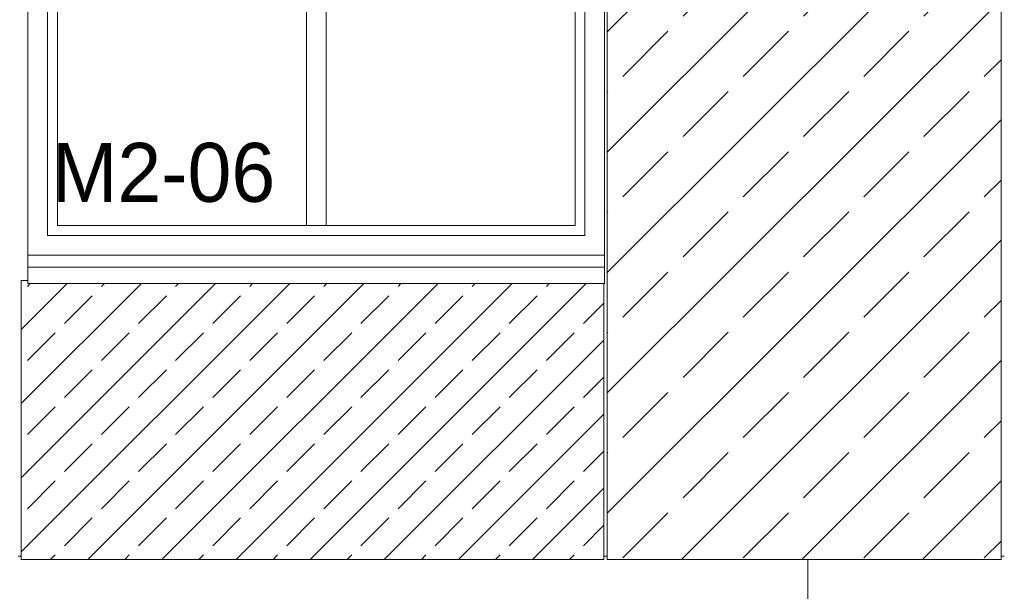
# Model space of a CAD drawing. Header units: millimetres. Extents: x 52659 to 1698020, y -10054 to 104697.
# Tile 187 of 256: x 200518 to 203523, y 12151 to 13897. Entities that reach past the tile are written whole.
import ezdxf

# ---------------------------------------------------------------- set-up
doc = ezdxf.new("R2010")
doc.units = ezdxf.units.MM
doc.header["$MEASUREMENT"] = 0
for name, color, linetype in [('02-04 CASSETTES CLAIRES', 7, 'Continuous'), ('02-04 CASSETTES FONCEES', 7, 'Continuous'), ('02-04 Mur.Construction', 7, 'Continuous'), ('05-02 Cotation 200ème 100ème.Cotations', 7, 'Continuous'), ('06-05 Etiquette.Texte', 7, 'Continuous'), ('08-01 2D Dessin général.2D', 7, 'Continuous'), ('Fenêtres ARCHICAD', 7, 'Continuous')]:
    doc.layers.add(name, color=color, linetype=linetype)
doc.styles.add('STYLE_GENERE_3', font='ARIALN.TTF')
doc.dimstyles.new('STYLE_GENERE__2', dxfattribs={"dimtxt": 200, "dimasz": 95, "dimexe": 0.18, "dimexo": 100, "dimgap": 0, "dimtad": 0, "dimlfac": 0.001, "dimzin": 0, "dimdsep": 46, "dimtxsty": 'STYLE_GENERE_3', "dimblk": 'ARROWHEAD_6', "dimblk1": 'ARROWHEAD_6', "dimblk2": 'ARROWHEAD_6', "dimcen": 0.09, "dimclrd": 7, "dimclre": 7, "dimclrt": 7, "dimazin": 0, "dimtfac": 1, "dimtdec": 4, "dimtmove": 0, "dimatfit": 3, "dimfxl": 1, "dimtolj": 1, "dimtzin": 0, "dimarcsym": 0})

# ---------------------------------------------------------------- blocks, each defined once
blk = doc.blocks.new('Élément de coupe_206_1', base_point=(131932.7, 5158.1))
at = {"layer": '02-04 Mur.Construction', "color": 7, "linetype": 'Continuous', "lineweight": 9}
for p, q in [((202302.7, 14428.1), (202302.7, 13146)), ((200542.7, 13146), (200542.7, 14408.1))]:
    blk.add_line(p, q, dxfattribs=at)
blk = doc.blocks.new('Élément de coupe_211_1', base_point=(131932.7, 5158.1))
at = {"layer": 'Fenêtres ARCHICAD', "color": 7, "linetype": 'Continuous', "lineweight": 9}
blk.add_line((202300.8, 14428.1), (202302.7, 14428.1), dxfattribs=at)
at = {"layer": 'Fenêtres ARCHICAD', "color": 7, "linetype": 'Continuous', "lineweight": 5}
for p, q in [((200602.7, 13995.5), (200602.7, 13238.1)), ((200632.7, 13268.1), (200632.7, 13995.5)), ((201392.7, 13995.5), (201392.7, 13268.1)), ((201452.7, 13268.1), (201452.7, 13995.5)), ((202212.7, 13995.5), (202212.7, 13268.1)), ((202242.7, 13238.1), (202242.7, 13995.5)), ((201407.7, 13268.1), (200632.7, 13268.1)), ((201437.7, 13268.1), (201407.7, 13268.1)), ((202212.7, 13268.1), (201437.7, 13268.1)), ((200602.7, 13238.1), (202242.7, 13238.1)), ((200542.7, 13178.1), (202302.7, 13178.1)), ((200542.7, 13140.9), (200542.7, 13146)), ((200542.7, 13090.8), (200542.7, 13140.9)), ((202302.7, 13140.9), (200542.7, 13140.9)), ((202302.7, 13140.9), (202302.7, 13146)), ((202302.7, 13090.8), (202302.7, 13140.9)), ((202302.7, 13090.8), (200542.7, 13090.8))]:
    blk.add_line(p, q, dxfattribs=at)
blk = doc.blocks.new('Élément de coupe_235_1', base_point=(131932.7, 5158.1))
at = {"layer": '02-04 Mur.Construction', "color": 7, "linetype": 'Continuous', "lineweight": 9}
for p, q in [((200522.7, 12258.1), (200512.7, 12258.1)), ((202310.8, 12258.1), (202300.8, 12258.1)), ((203522.7, 12258.1), (203512.7, 12258.1))]:
    blk.add_line(p, q, dxfattribs=at)
blk = doc.blocks.new('Élément de coupe_459_1', base_point=(131932.7, 5158.1))
at = {"layer": '02-04 CASSETTES FONCEES', "color": 7, "linetype": 'Continuous', "lineweight": 9}
for p, q in [((200522.7, 13100.1), (200522.7, 12248.1)), ((200542.7, 13100.1), (200522.7, 13100.1)), ((200522.7, 12271.7), (201341.8, 13090.8)), ((200522.7, 12498), (201115.5, 13090.8)), ((200522.7, 12724.3), (200889.3, 13090.8)), ((200522.7, 12950.5), (200663, 13090.8)), ((200541.1, 13082.1), (200549.8, 13090.8)), ((200725.3, 12248.1), (201568.1, 13090.8)), ((200767.4, 13082.1), (200776.1, 13090.8)), ((200951.6, 12248.1), (201794.4, 13090.8)), ((200993.7, 13082.1), (201002.4, 13090.8)), ((201177.9, 12248.1), (202020.6, 13090.8)), ((201219.9, 13082.1), (201228.7, 13090.8)), ((201404.1, 12248.1), (202246.9, 13090.8)), ((201446.2, 13082.1), (201454.9, 13090.8)), ((201672.5, 13082.1), (201681.2, 13090.8)), ((201898.8, 13082.1), (201907.5, 13090.8)), ((202125, 13082.1), (202133.8, 13090.8)), ((202300.8, 12248.1), (202300.8, 13090.8)), ((200654.2, 12969), (200739.1, 13053.8)), ((200880.5, 12969), (200965.4, 13053.8)), ((201106.8, 12969), (201191.7, 13053.8)), ((201333.1, 12969), (201417.9, 13053.8)), ((201559.3, 12969), (201644.2, 13053.8)), ((201785.6, 12969), (201870.5, 13053.8)), ((202011.9, 12969), (202096.7, 13053.8)), ((202238.2, 12969), (202300.8, 13031.5)), ((200541.1, 12855.8), (200626, 12940.7)), ((200767.4, 12855.8), (200852.2, 12940.7)), ((200993.7, 12855.8), (201078.5, 12940.7)), ((201219.9, 12855.8), (201304.8, 12940.7)), ((201446.2, 12855.8), (201531.1, 12940.7)), ((201672.5, 12855.8), (201757.3, 12940.7)), ((201898.8, 12855.8), (201983.6, 12940.7)), ((202125, 12855.8), (202209.9, 12940.7)), ((201630.4, 12248.1), (202300.8, 12918.4)), ((200654.2, 12742.7), (200739.1, 12827.5)), ((200880.5, 12742.7), (200965.4, 12827.5)), ((201106.8, 12742.7), (201191.7, 12827.5)), ((201333.1, 12742.7), (201417.9, 12827.5)), ((201559.3, 12742.7), (201644.2, 12827.5)), ((201785.6, 12742.7), (201870.5, 12827.5)), ((202011.9, 12742.7), (202096.7, 12827.5)), ((202238.2, 12742.7), (202300.8, 12805.3)), ((200541.1, 12629.5), (200626, 12714.4)), ((200767.4, 12629.5), (200852.2, 12714.4)), ((200993.7, 12629.5), (201078.5, 12714.4)), ((201219.9, 12629.5), (201304.8, 12714.4)), ((201446.2, 12629.5), (201531.1, 12714.4)), ((201672.5, 12629.5), (201757.3, 12714.4)), ((201898.8, 12629.5), (201983.6, 12714.4)), ((202125, 12629.5), (202209.9, 12714.4)), ((201856.7, 12248.1), (202300.8, 12692.1)), ((200654.2, 12516.4), (200739.1, 12601.3)), ((200880.5, 12516.4), (200965.4, 12601.3)), ((201106.8, 12516.4), (201191.7, 12601.3)), ((201333.1, 12516.4), (201417.9, 12601.3)), ((201559.3, 12516.4), (201644.2, 12601.3)), ((201785.6, 12516.4), (201870.5, 12601.3)), ((202011.9, 12516.4), (202096.7, 12601.3)), ((202238.2, 12516.4), (202300.8, 12579)), ((200541.1, 12403.3), (200626, 12488.1)), ((200767.4, 12403.3), (200852.2, 12488.1)), ((200993.7, 12403.3), (201078.5, 12488.1)), ((201219.9, 12403.3), (201304.8, 12488.1)), ((201446.2, 12403.3), (201531.1, 12488.1)), ((201672.5, 12403.3), (201757.3, 12488.1)), ((201898.8, 12403.3), (201983.6, 12488.1)), ((202125, 12403.3), (202209.9, 12488.1)), ((202083, 12248.1), (202300.8, 12465.9)), ((200654.2, 12290.1), (200739.1, 12375)), ((200880.5, 12290.1), (200965.4, 12375)), ((201106.8, 12290.1), (201191.7, 12375)), ((201333.1, 12290.1), (201417.9, 12375)), ((201559.3, 12290.1), (201644.2, 12375)), ((201785.6, 12290.1), (201870.5, 12375)), ((202011.9, 12290.1), (202096.7, 12375)), ((202238.2, 12290.1), (202300.8, 12352.7)), ((200612.2, 12248.1), (200626, 12261.8)), ((200838.5, 12248.1), (200852.2, 12261.8)), ((201064.7, 12248.1), (201078.5, 12261.8)), ((201291, 12248.1), (201304.8, 12261.8)), ((201517.3, 12248.1), (201531.1, 12261.8)), ((201743.6, 12248.1), (201757.3, 12261.8)), ((201969.8, 12248.1), (201983.6, 12261.8)), ((202196.1, 12248.1), (202209.9, 12261.8)), ((200522.7, 12248.1), (202300.8, 12248.1))]:
    blk.add_line(p, q, dxfattribs=at)
blk = doc.blocks.new('Élément de coupe_470_1', base_point=(131932.7, 5158.1))
at = {"layer": '02-04 CASSETTES CLAIRES', "color": 7, "linetype": 'Continuous', "lineweight": 9}
for p, q in [((202310.8, 13492.3), (203216.6, 14398.1)), ((202310.8, 13860), (202848.9, 14398.1)), ((202310.8, 14227.7), (202481.2, 14398.1)), ((202310.8, 14398.1), (202310.8, 12248.1)), ((203512.7, 14398.1), (202310.8, 14398.1)), ((202542.2, 14275.3), (202665, 14398.1)), ((202909.9, 14275.3), (203032.7, 14398.1)), ((203277.6, 14275.3), (203400.4, 14398.1)), ((203512.7, 12248.1), (203512.7, 14398.1)), ((202310.8, 13124.6), (203512.7, 14326.5)), ((202358.4, 14091.4), (202496.3, 14229.3)), ((202726.1, 14091.4), (202864, 14229.3)), ((203093.8, 14091.4), (203231.7, 14229.3)), ((203461.5, 14091.4), (203512.7, 14142.7)), ((202310.8, 14043.8), (202312.4, 14045.5)), ((202542.2, 13907.6), (202680.1, 14045.5)), ((202909.9, 13907.6), (203047.8, 14045.5)), ((203277.6, 13907.6), (203415.5, 14045.5)), ((202310.8, 12756.9), (203512.7, 13958.8)), ((202358.4, 13723.7), (202496.3, 13861.6)), ((202726.1, 13723.7), (202864, 13861.6)), ((203093.8, 13723.7), (203231.7, 13861.6)), ((203461.5, 13723.7), (203512.7, 13775)), ((202310.8, 13676.1), (202312.4, 13677.8)), ((202542.2, 13539.9), (202680.1, 13677.8)), ((202909.9, 13539.9), (203047.8, 13677.8)), ((203277.6, 13539.9), (203415.5, 13677.8)), ((202310.8, 12389.2), (203512.7, 13591.1)), ((202358.4, 13356), (202496.3, 13493.9)), ((202726.1, 13356), (202864, 13493.9)), ((203093.8, 13356), (203231.7, 13493.9)), ((203461.5, 13356), (203512.7, 13407.3)), ((202310.8, 13308.4), (202312.4, 13310.1)), ((202542.2, 13172.2), (202680.1, 13310.1)), ((202909.9, 13172.2), (203047.8, 13310.1)), ((203277.6, 13172.2), (203415.5, 13310.1)), ((202537.3, 12248.1), (203512.7, 13223.4)), ((202358.4, 12988.3), (202496.3, 13126.2)), ((202726.1, 12988.3), (202864, 13126.2)), ((203093.8, 12988.3), (203231.7, 13126.2)), ((203461.5, 12988.3), (203512.7, 13039.6)), ((202310.8, 12940.7), (202312.4, 12942.4)), ((202542.2, 12804.5), (202680.1, 12942.4)), ((202909.9, 12804.5), (203047.8, 12942.4)), ((203277.6, 12804.5), (203415.5, 12942.4)), ((202905, 12248.1), (203512.7, 12855.7)), ((202358.4, 12620.7), (202496.3, 12758.5)), ((202726.1, 12620.7), (202864, 12758.5)), ((203093.8, 12620.7), (203231.7, 12758.5)), ((203461.5, 12620.7), (203512.7, 12671.9)), ((202310.8, 12573), (202312.4, 12574.7)), ((202542.2, 12436.8), (202680.1, 12574.7)), ((202909.9, 12436.8), (203047.8, 12574.7)), ((203277.6, 12436.8), (203415.5, 12574.7)), ((203272.7, 12248.1), (203512.7, 12488)), ((202358.4, 12253), (202496.3, 12390.8)), ((202726.1, 12253), (202864, 12390.8)), ((203093.8, 12253), (203231.7, 12390.8)), ((203461.5, 12253), (203512.7, 12304.2)), ((202310.8, 12248.1), (203512.7, 12248.1))]:
    blk.add_line(p, q, dxfattribs=at)
blk = doc.blocks.new('*D728', base_point=(131932.7, 5158.1))
at = {"layer": '05-02 Cotation 200ème 100ème.Cotations', "color": 7, "linetype": 'Continuous', "lineweight": 25, "transparency": 16777216}
for p, q in [((187874.4, 13160.1), (187974.4, 13060.1)), ((187874.4, 11412.6), (187974.4, 11312.6))]:
    blk.add_line(p, q, dxfattribs=at)
at = {"layer": '05-02 Cotation 200ème 100ème.Cotations', "color": 7, "linetype": 'Continuous', "lineweight": 13, "transparency": 16777216}
for p, q in [((188018.2, 13110.1), (187830.7, 13110.1)), ((187924.4, 12485.2), (187924.4, 13110.1)), ((187924.4, 11362.6), (187924.4, 11987.5)), ((188018.2, 11362.6), (187830.7, 11362.6))]:
    blk.add_line(p, q, dxfattribs=at)
at = {"layer": '05-02 Cotation 200ème 100ème.Cotations', "color": 7, "lineweight": 9, "transparency": 16777216, "insert": (188024.4, 12012.3), "char_height": 200, "attachment_point": 7, "rotation": 90, "style": 'STYLE_GENERE_3'}
blk.add_mtext('\\A1;1,75', dxfattribs=at)
blk = doc.blocks.new('ARROWHEAD_6')
at = {"color": 0, "linetype": 'Continuous', "lineweight": 0}
for p, q in [((-0.5, -0.5), (0.5, 0.5)), ((0, 0), (-1, 0))]:
    blk.add_line(p, q, dxfattribs=at)
blk = doc.blocks.new('*D729', base_point=(131932.7, 5158.1))
at = {"layer": '05-02 Cotation 200ème 100ème.Cotations', "color": 7, "linetype": 'Continuous', "lineweight": 25, "transparency": 16777216}
for p, q in [((187874.4, 14458.1), (187974.4, 14358.1)), ((187874.4, 13160.1), (187974.4, 13060.1))]:
    blk.add_line(p, q, dxfattribs=at)
at = {"layer": '05-02 Cotation 200ème 100ème.Cotations', "color": 7, "linetype": 'Continuous', "lineweight": 13, "transparency": 16777216}
for p, q in [((188018.2, 14408.1), (187830.7, 14408.1)), ((187924.4, 14007.9), (187924.4, 14408.1)), ((187924.4, 13110.1), (187924.4, 13510.2)), ((188018.2, 13110.1), (187830.7, 13110.1))]:
    blk.add_line(p, q, dxfattribs=at)
at = {"layer": '05-02 Cotation 200ème 100ème.Cotations', "color": 7, "lineweight": 9, "transparency": 16777216, "char_height": 200, "attachment_point": 7, "rotation": 90, "style": 'STYLE_GENERE_3'}
for s, insert in [('\\A1;0,40', (187881.6, 14381.8)), ('\\A1;1,30', (188024.4, 13535.1))]:
    blk.add_mtext(s, dxfattribs=dict(at, insert=insert))
blk = doc.blocks.new('*D744', base_point=(131932.7, 5158.1))
at = {"layer": '05-02 Cotation 200ème 100ème.Cotations', "color": 7, "linetype": 'Continuous', "lineweight": 25, "transparency": 16777216}
for p, q in [((165280.7, 14458.1), (165380.7, 14358.1)), ((165280.7, 11412.6), (165380.7, 11312.6))]:
    blk.add_line(p, q, dxfattribs=at)
at = {"layer": '05-02 Cotation 200ème 100ème.Cotations', "color": 7, "linetype": 'Continuous', "lineweight": 13, "transparency": 16777216}
for p, q in [((165424.5, 14408.1), (165237, 14408.1)), ((165330.7, 13134.2), (165330.7, 14408.1)), ((165330.7, 11362.6), (165330.7, 12636.5)), ((165424.5, 11362.6), (165237, 11362.6))]:
    blk.add_line(p, q, dxfattribs=at)
at = {"layer": '05-02 Cotation 200ème 100ème.Cotations', "color": 7, "lineweight": 9, "transparency": 16777216, "char_height": 200, "attachment_point": 7, "rotation": 90, "style": 'STYLE_GENERE_3'}
for s, insert in [('\\A1;0,40', (165287.9, 14381.8)), ('\\A1;3,05', (165430.7, 12661.3))]:
    blk.add_mtext(s, dxfattribs=dict(at, insert=insert))
blk = doc.blocks.new('*D764', base_point=(131932.7, 5158.1))
at = {"layer": '05-02 Cotation 200ème 100ème.Cotations', "color": 7, "linetype": 'Continuous', "lineweight": 25, "transparency": 16777216}
for p, q in [((135853.9, 14458.1), (135953.9, 14358.1)), ((135853.9, 11412.6), (135953.9, 11312.6))]:
    blk.add_line(p, q, dxfattribs=at)
at = {"layer": '05-02 Cotation 200ème 100ème.Cotations', "color": 7, "linetype": 'Continuous', "lineweight": 13, "transparency": 16777216}
for p, q in [((135997.7, 14408.1), (135810.2, 14408.1)), ((135903.9, 13134.2), (135903.9, 14408.1)), ((135903.9, 11362.6), (135903.9, 12636.5)), ((135997.7, 11362.6), (135810.2, 11362.6))]:
    blk.add_line(p, q, dxfattribs=at)
at = {"layer": '05-02 Cotation 200ème 100ème.Cotations', "color": 7, "lineweight": 9, "transparency": 16777216, "char_height": 200, "attachment_point": 7, "rotation": 90, "style": 'STYLE_GENERE_3'}
for s, insert in [('\\A1;0,40', (135861, 14381.8)), ('\\A1;3,05', (136003.9, 12661.3))]:
    blk.add_mtext(s, dxfattribs=dict(at, insert=insert))
blk = doc.blocks.new('Étiquette_24_1', base_point=(201010.2, 13268.1))
at = {"layer": '06-05 Etiquette.Texte', "color": 7, "linetype": 'Continuous', "lineweight": 9}
blk.add_line((201010.2, 13268.1), (201010.2, 13269.1), dxfattribs=at)
at = {"layer": '06-05 Etiquette.Texte', "color": 7, "lineweight": 9, "insert": (200615.4, 13520.7), "char_height": 180, "attachment_point": 1}
blk.add_mtext('\\A1;\\pt0,1000;M2-06{\\H0.66x;\\S^  ;\\S^  ;} ', dxfattribs=at)

msp = doc.modelspace()

# ---------------------------------------------------------------- linework, layer by layer
at = {"layer": '08-01 2D Dessin général.2D', "color": 7, "linetype": 'Continuous', "lineweight": 9}
msp.add_line((202922.668, 11378.072), (202922.668, 12248.072), dxfattribs=at)

# ---------------------------------------------------------------- block references
at = {"layer": '02-04 CASSETTES CLAIRES', "lineweight": 0}
msp.add_blockref('Élément de coupe_470_1', (131932.668, 5158.072), dxfattribs=at)
at = {"layer": '02-04 CASSETTES FONCEES', "lineweight": 0}
msp.add_blockref('Élément de coupe_459_1', (131932.668, 5158.072), dxfattribs=at)
at = {"layer": '02-04 Mur.Construction', "lineweight": 0}
for name in ['Élément de coupe_206_1', 'Élément de coupe_235_1']:
    msp.add_blockref(name, (131932.668, 5158.072), dxfattribs=at)
at = {"layer": '06-05 Etiquette.Texte', "color": 7, "linetype": 'Continuous', "lineweight": 9}
msp.add_blockref('Étiquette_24_1', (201010.168, 13268.072), dxfattribs=at)
at = {"layer": 'Fenêtres ARCHICAD', "lineweight": 0}
msp.add_blockref('Élément de coupe_211_1', (131932.668, 5158.072), dxfattribs=at)

# ---------------------------------------------------------------- dimensions: what is measured, and where the dimension line sits
at = {"layer": '05-02 Cotation 200ème 100ème.Cotations', "color": 7, "linetype": 'Continuous', "lineweight": 13}
for base, p1, p2, picture, middle in [((135903.901, 14408.072), (220897.887, 11362.595), (220602.668, 14408.072), '*D764', (135903.901, 12921.098)), ((165330.708, 14408.072), (220897.887, 11362.595), (220602.668, 14408.072), '*D744', (165330.708, 12921.098)), ((187924.443, 14408.072), (187327.961, 13110.072), (220602.668, 14408.072), '*D729', (187924.443, 13794.836)), ((187924.443, 13110.072), (220897.887, 11362.595), (187327.961, 13110.072), '*D728', (187924.443, 12272.098))]:
    dim = msp.add_linear_dim(base=base, p1=p1, p2=p2, angle=90, dimstyle='STYLE_GENERE__2', dxfattribs=at)
    dim.commit()
    dim.dimension.update_dxf_attribs({"geometry": picture, "text_midpoint": middle, "dimtype": 160, "text_rotation": 90})

doc.saveas('drawing.dxf')
